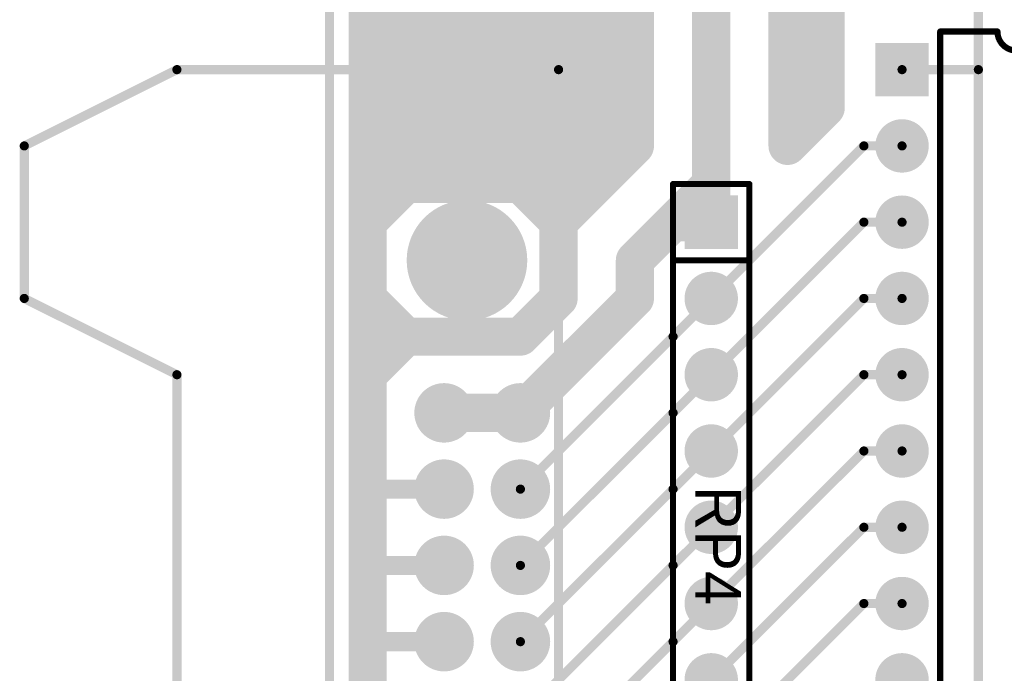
# Model space of a CAD drawing. Extents: x 0.68 to 5.66, y 1.09 to 10.11.
# Tile 3 of 30: x 0.79 to 2.08, y 3.26 to 4.12. Entities that reach past the tile are written whole.
import ezdxf

# ---------------------------------------------------------------- set-up
doc = ezdxf.new("R2010")
doc.units = 0
doc.layers.get('0').update_dxf_attribs({"linetype": 'CONTINUOUS'})
for name, color, linetype in [('BOTTOMLAYER', 5, 'CONTINUOUS'), ('BOTTOMSOLDER', 6, 'CONTINUOUS'), ('MULTILAYER', 9, 'CONTINUOUS'), ('PADHOLE', 156, 'CONTINUOUS'), ('TOPOVERLAY', 2, 'CONTINUOUS'), ('TOPSOLDER', 216, 'CONTINUOUS')]:
    doc.layers.add(name, color=color, linetype=linetype)

# ---------------------------------------------------------------- blocks, each defined once
blk = doc.blocks.new('DIP20_21')
at = {"layer": 'BOTTOMSOLDER', "const_width": 0.035}
for points in [[(0.2825, 0, 1), (0.3175, 0, 1)], [(-0.0175, -0.1, 1), (0.0175, -0.1, 1)], [(0.2825, -0.1, 1), (0.3175, -0.1, 1)], [(-0.0175, -0.2, 1), (0.0175, -0.2, 1)], [(0.2825, -0.2, 1), (0.3175, -0.2, 1)], [(-0.0175, -0.3, 1), (0.0175, -0.3, 1)], [(0.2825, -0.3, 1), (0.3175, -0.3, 1)], [(-0.0175, -0.4, 1), (0.0175, -0.4, 1)], [(0.2825, -0.4, 1), (0.3175, -0.4, 1)], [(-0.0175, -0.5, 1), (0.0175, -0.5, 1)], [(0.2825, -0.5, 1), (0.3175, -0.5, 1)], [(-0.0175, -0.6, 1), (0.0175, -0.6, 1)], [(0.2825, -0.6, 1), (0.3175, -0.6, 1)], [(-0.0175, -0.7, 1), (0.0175, -0.7, 1)], [(0.2825, -0.7, 1), (0.3175, -0.7, 1)], [(-0.0175, -0.8, 1), (0.0175, -0.8, 1)], [(0.2825, -0.8, 1), (0.3175, -0.8, 1)], [(-0.0175, -0.9, 1), (0.0175, -0.9, 1)], [(0.2825, -0.9, 1), (0.3175, -0.9, 1)]]:
    blk.add_lwpolyline(points, format="xyb", close=True, dxfattribs=at)
at = {"layer": 'BOTTOMSOLDER'}
blk.add_solid([(-0.035, -0.035), (0.035, -0.035), (-0.035, 0.035), (0.035, 0.035)], dxfattribs=at)
at = {"layer": 'MULTILAYER', "const_width": 0.031}
for points in [[(0.2845, 0, 1), (0.3155, 0, 1)], [(-0.0155, -0.1, 1), (0.0155, -0.1, 1)], [(0.2845, -0.1, 1), (0.3155, -0.1, 1)], [(-0.0155, -0.2, 1), (0.0155, -0.2, 1)], [(0.2845, -0.2, 1), (0.3155, -0.2, 1)], [(-0.0155, -0.3, 1), (0.0155, -0.3, 1)], [(0.2845, -0.3, 1), (0.3155, -0.3, 1)], [(-0.0155, -0.4, 1), (0.0155, -0.4, 1)], [(0.2845, -0.4, 1), (0.3155, -0.4, 1)], [(-0.0155, -0.5, 1), (0.0155, -0.5, 1)], [(0.2845, -0.5, 1), (0.3155, -0.5, 1)], [(-0.0155, -0.6, 1), (0.0155, -0.6, 1)], [(0.2845, -0.6, 1), (0.3155, -0.6, 1)], [(-0.0155, -0.7, 1), (0.0155, -0.7, 1)], [(0.2845, -0.7, 1), (0.3155, -0.7, 1)], [(-0.0155, -0.8, 1), (0.0155, -0.8, 1)], [(0.2845, -0.8, 1), (0.3155, -0.8, 1)], [(-0.0155, -0.9, 1), (0.0155, -0.9, 1)], [(0.2845, -0.9, 1), (0.3155, -0.9, 1)]]:
    blk.add_lwpolyline(points, format="xyb", close=True, dxfattribs=at)
at = {"layer": 'MULTILAYER'}
blk.add_solid([(-0.031, -0.031), (0.031, -0.031), (-0.031, 0.031), (0.031, 0.031)], dxfattribs=at)
at = {"layer": 'PADHOLE', "const_width": 0.0155}
for points in [[(-0.00775, 0, 1), (0.00775, 0, 1)], [(0.29225, 0, 1), (0.30775, 0, 1)], [(-0.00775, -0.1, 1), (0.00775, -0.1, 1)], [(0.29225, -0.1, 1), (0.30775, -0.1, 1)], [(-0.00775, -0.2, 1), (0.00775, -0.2, 1)], [(0.29225, -0.2, 1), (0.30775, -0.2, 1)], [(-0.00775, -0.3, 1), (0.00775, -0.3, 1)], [(0.29225, -0.3, 1), (0.30775, -0.3, 1)], [(-0.00775, -0.4, 1), (0.00775, -0.4, 1)], [(0.29225, -0.4, 1), (0.30775, -0.4, 1)], [(-0.00775, -0.5, 1), (0.00775, -0.5, 1)], [(0.29225, -0.5, 1), (0.30775, -0.5, 1)], [(-0.00775, -0.6, 1), (0.00775, -0.6, 1)], [(0.29225, -0.6, 1), (0.30775, -0.6, 1)], [(-0.00775, -0.7, 1), (0.00775, -0.7, 1)], [(0.29225, -0.7, 1), (0.30775, -0.7, 1)], [(-0.00775, -0.8, 1), (0.00775, -0.8, 1)], [(0.29225, -0.8, 1), (0.30775, -0.8, 1)], [(-0.00775, -0.9, 1), (0.00775, -0.9, 1)], [(0.29225, -0.9, 1), (0.30775, -0.9, 1)]]:
    blk.add_lwpolyline(points, format="xyb", close=True, dxfattribs=at)
at = {"layer": 'TOPOVERLAY', "const_width": 0.008}
for points in [[(0.05, -0.95), (0.05, 0.05)], [(0.05, 0.05), (0.125, 0.05)], [(0.175, 0.05), (0.25, 0.05)], [(0.25, -0.95), (0.25, 0.05)], [(0.05, -0.95), (0.25, -0.95)]]:
    blk.add_lwpolyline(points, dxfattribs=at)
at = {"layer": 'TOPOVERLAY', "const_width": 0.004}
for points in [[(0.048, 0.05, 1), (0.052, 0.05, 1)], [(0.048, 0.05, 1), (0.052, 0.05, 1)], [(0.123, 0.05, 1), (0.127, 0.05, 1)], [(0.123, 0.05, 1), (0.127, 0.05, 1)], [(0.173, 0.05, 1), (0.177, 0.05, 1)], [(0.173, 0.05, 1), (0.177, 0.05, 1)], [(0.248, 0.05, 1), (0.252, 0.05, 1)], [(0.248, 0.05, 1), (0.252, 0.05, 1)], [(0.048, -0.95, 1), (0.052, -0.95, 1)], [(0.048, -0.95, 1), (0.052, -0.95, 1)], [(0.248, -0.95, 1), (0.252, -0.95, 1)], [(0.248, -0.95, 1), (0.252, -0.95, 1)]]:
    blk.add_lwpolyline(points, format="xyb", close=True, dxfattribs=at)
at = {"layer": 'TOPOVERLAY', "const_width": 0.008}
blk.add_lwpolyline([(0.175, 0.05, -1), (0.125, 0.05)], format="xyb", dxfattribs=at)
at = {"layer": 'TOPSOLDER', "const_width": 0.035}
for points in [[(0.2825, 0, 1), (0.3175, 0, 1)], [(-0.0175, -0.1, 1), (0.0175, -0.1, 1)], [(0.2825, -0.1, 1), (0.3175, -0.1, 1)], [(-0.0175, -0.2, 1), (0.0175, -0.2, 1)], [(0.2825, -0.2, 1), (0.3175, -0.2, 1)], [(-0.0175, -0.3, 1), (0.0175, -0.3, 1)], [(0.2825, -0.3, 1), (0.3175, -0.3, 1)], [(-0.0175, -0.4, 1), (0.0175, -0.4, 1)], [(0.2825, -0.4, 1), (0.3175, -0.4, 1)], [(-0.0175, -0.5, 1), (0.0175, -0.5, 1)], [(0.2825, -0.5, 1), (0.3175, -0.5, 1)], [(-0.0175, -0.6, 1), (0.0175, -0.6, 1)], [(0.2825, -0.6, 1), (0.3175, -0.6, 1)], [(-0.0175, -0.7, 1), (0.0175, -0.7, 1)], [(0.2825, -0.7, 1), (0.3175, -0.7, 1)], [(-0.0175, -0.8, 1), (0.0175, -0.8, 1)], [(0.2825, -0.8, 1), (0.3175, -0.8, 1)], [(-0.0175, -0.9, 1), (0.0175, -0.9, 1)], [(0.2825, -0.9, 1), (0.3175, -0.9, 1)]]:
    blk.add_lwpolyline(points, format="xyb", close=True, dxfattribs=at)
at = {"layer": 'TOPSOLDER'}
blk.add_solid([(-0.035, -0.035), (0.035, -0.035), (-0.035, 0.035), (0.035, 0.035)], dxfattribs=at)
blk = doc.blocks.new('IDC34P_25')
at = {"layer": 'BOTTOMSOLDER'}
for points, const_width in [([(-0.1095, 1.8, 1), (-0.0305, 1.8, 1)], 0.079), ([(-0.1195, 1.6, 1), (-0.0805, 1.6, 1)], 0.039), ([(-0.0195, 1.6, 1), (0.0195, 1.6, 1)], 0.039), ([(-0.1195, 1.5, 1), (-0.0805, 1.5, 1)], 0.039), ([(-0.0195, 1.5, 1), (0.0195, 1.5, 1)], 0.039), ([(-0.1195, 1.4, 1), (-0.0805, 1.4, 1)], 0.039), ([(-0.0195, 1.4, 1), (0.0195, 1.4, 1)], 0.039), ([(-0.1195, 1.3, 1), (-0.0805, 1.3, 1)], 0.039), ([(-0.0195, 1.3, 1), (0.0195, 1.3, 1)], 0.039)]:
    blk.add_lwpolyline(points, format="xyb", close=True, dxfattribs=dict(at, const_width=const_width))
at = {"layer": 'MULTILAYER'}
for points, const_width in [([(-0.1075, 1.8, 1), (-0.0325, 1.8, 1)], 0.075), ([(-0.1175, 1.6, 1), (-0.0825, 1.6, 1)], 0.035), ([(-0.0175, 1.6, 1), (0.0175, 1.6, 1)], 0.035), ([(-0.1175, 1.5, 1), (-0.0825, 1.5, 1)], 0.035), ([(-0.0175, 1.5, 1), (0.0175, 1.5, 1)], 0.035), ([(-0.1175, 1.4, 1), (-0.0825, 1.4, 1)], 0.035), ([(-0.0175, 1.4, 1), (0.0175, 1.4, 1)], 0.035), ([(-0.1175, 1.3, 1), (-0.0825, 1.3, 1)], 0.035), ([(-0.0175, 1.3, 1), (0.0175, 1.3, 1)], 0.035)]:
    blk.add_lwpolyline(points, format="xyb", close=True, dxfattribs=dict(at, const_width=const_width))
at = {"layer": 'PADHOLE'}
for points, const_width in [([(-0.1015, 1.8, 1), (-0.0385, 1.8, 1)], 0.063), ([(-0.10975, 1.6, 1), (-0.09025, 1.6, 1)], 0.0195), ([(-0.00975, 1.6, 1), (0.00975, 1.6, 1)], 0.0195), ([(-0.10975, 1.5, 1), (-0.09025, 1.5, 1)], 0.0195), ([(-0.00975, 1.5, 1), (0.00975, 1.5, 1)], 0.0195), ([(-0.10975, 1.4, 1), (-0.09025, 1.4, 1)], 0.0195), ([(-0.00975, 1.4, 1), (0.00975, 1.4, 1)], 0.0195), ([(-0.10975, 1.3, 1), (-0.09025, 1.3, 1)], 0.0195), ([(-0.00975, 1.3, 1), (0.00975, 1.3, 1)], 0.0195)]:
    blk.add_lwpolyline(points, format="xyb", close=True, dxfattribs=dict(at, const_width=const_width))
at = {"layer": 'TOPOVERLAY', "const_width": 0.012}
for points in [[(-0.65, 1.95), (-0.45, 2.05)], [(-0.45, 2.05), (0.05, 2.05)], [(0.05, -0.45), (0.05, 2.05)], [(-0.65, 1.75), (-0.65, 1.95)], [(-0.65, 1.75), (-0.45, 1.65)], [(-0.45, -0.05), (-0.45, 1.65)]]:
    blk.add_lwpolyline(points, dxfattribs=at)
at = {"layer": 'TOPOVERLAY', "const_width": 0.006}
for points in [[(-0.453, 2.05, 1), (-0.447, 2.05, 1)], [(-0.453, 2.05, 1), (-0.447, 2.05, 1)], [(0.047, 2.05, 1), (0.053, 2.05, 1)], [(0.047, 2.05, 1), (0.053, 2.05, 1)], [(-0.653, 1.95, 1), (-0.647, 1.95, 1)], [(-0.653, 1.95, 1), (-0.647, 1.95, 1)], [(-0.653, 1.75, 1), (-0.647, 1.75, 1)], [(-0.653, 1.75, 1), (-0.647, 1.75, 1)], [(-0.453, 1.65, 1), (-0.447, 1.65, 1)], [(-0.453, 1.65, 1), (-0.447, 1.65, 1)]]:
    blk.add_lwpolyline(points, format="xyb", close=True, dxfattribs=at)
at = {"layer": 'TOPSOLDER'}
for points, const_width in [([(-0.1095, 1.8, 1), (-0.0305, 1.8, 1)], 0.079), ([(-0.1195, 1.6, 1), (-0.0805, 1.6, 1)], 0.039), ([(-0.0195, 1.6, 1), (0.0195, 1.6, 1)], 0.039), ([(-0.1195, 1.5, 1), (-0.0805, 1.5, 1)], 0.039), ([(-0.0195, 1.5, 1), (0.0195, 1.5, 1)], 0.039), ([(-0.1195, 1.4, 1), (-0.0805, 1.4, 1)], 0.039), ([(-0.0195, 1.4, 1), (0.0195, 1.4, 1)], 0.039), ([(-0.1195, 1.3, 1), (-0.0805, 1.3, 1)], 0.039), ([(-0.0195, 1.3, 1), (0.0195, 1.3, 1)], 0.039)]:
    blk.add_lwpolyline(points, format="xyb", close=True, dxfattribs=dict(at, const_width=const_width))
blk = doc.blocks.new('SIP9_39')
at = {"layer": 'BOTTOMSOLDER', "const_width": 0.035}
for points in [[(-0.0175, -0.1, 1), (0.0175, -0.1, 1)], [(-0.0175, -0.2, 1), (0.0175, -0.2, 1)], [(-0.0175, -0.3, 1), (0.0175, -0.3, 1)], [(-0.0175, -0.4, 1), (0.0175, -0.4, 1)], [(-0.0175, -0.5, 1), (0.0175, -0.5, 1)], [(-0.0175, -0.6, 1), (0.0175, -0.6, 1)], [(-0.0175, -0.7, 1), (0.0175, -0.7, 1)], [(-0.0175, -0.8, 1), (0.0175, -0.8, 1)]]:
    blk.add_lwpolyline(points, format="xyb", close=True, dxfattribs=at)
at = {"layer": 'BOTTOMSOLDER'}
blk.add_solid([(-0.035, -0.035), (0.035, -0.035), (-0.035, 0.035), (0.035, 0.035)], dxfattribs=at)
at = {"layer": 'MULTILAYER', "const_width": 0.031}
for points in [[(-0.0155, -0.1, 1), (0.0155, -0.1, 1)], [(-0.0155, -0.2, 1), (0.0155, -0.2, 1)], [(-0.0155, -0.3, 1), (0.0155, -0.3, 1)], [(-0.0155, -0.4, 1), (0.0155, -0.4, 1)], [(-0.0155, -0.5, 1), (0.0155, -0.5, 1)], [(-0.0155, -0.6, 1), (0.0155, -0.6, 1)], [(-0.0155, -0.7, 1), (0.0155, -0.7, 1)], [(-0.0155, -0.8, 1), (0.0155, -0.8, 1)]]:
    blk.add_lwpolyline(points, format="xyb", close=True, dxfattribs=at)
at = {"layer": 'MULTILAYER'}
blk.add_solid([(-0.031, -0.031), (0.031, -0.031), (-0.031, 0.031), (0.031, 0.031)], dxfattribs=at)
at = {"layer": 'PADHOLE', "const_width": 0.0155}
for points in [[(-0.00775, 0, 1), (0.00775, 0, 1)], [(-0.00775, -0.1, 1), (0.00775, -0.1, 1)], [(-0.00775, -0.2, 1), (0.00775, -0.2, 1)], [(-0.00775, -0.3, 1), (0.00775, -0.3, 1)], [(-0.00775, -0.4, 1), (0.00775, -0.4, 1)], [(-0.00775, -0.5, 1), (0.00775, -0.5, 1)], [(-0.00775, -0.6, 1), (0.00775, -0.6, 1)], [(-0.00775, -0.7, 1), (0.00775, -0.7, 1)], [(-0.00775, -0.8, 1), (0.00775, -0.8, 1)]]:
    blk.add_lwpolyline(points, format="xyb", close=True, dxfattribs=at)
at = {"layer": 'TOPOVERLAY', "const_width": 0.008}
for points in [[(-0.05, 0.05), (0.05, 0.05)], [(-0.05, -0.85), (-0.05, 0.05)], [(0.05, -0.85), (0.05, 0.05)], [(-0.05, -0.05), (0.05, -0.05)], [(-0.05, -0.85), (0.05, -0.85)]]:
    blk.add_lwpolyline(points, dxfattribs=at)
at = {"layer": 'TOPOVERLAY', "const_width": 0.004}
for points in [[(-0.052, 0.05, 1), (-0.048, 0.05, 1)], [(-0.052, 0.05, 1), (-0.048, 0.05, 1)], [(0.048, 0.05, 1), (0.052, 0.05, 1)], [(0.048, 0.05, 1), (0.052, 0.05, 1)], [(-0.052, -0.05, 1), (-0.048, -0.05, 1)], [(0.048, -0.05, 1), (0.052, -0.05, 1)], [(-0.052, -0.85, 1), (-0.048, -0.85, 1)], [(-0.052, -0.85, 1), (-0.048, -0.85, 1)], [(0.048, -0.85, 1), (0.052, -0.85, 1)], [(0.048, -0.85, 1), (0.052, -0.85, 1)]]:
    blk.add_lwpolyline(points, format="xyb", close=True, dxfattribs=at)
at = {"layer": 'TOPSOLDER', "const_width": 0.035}
for points in [[(-0.0175, -0.1, 1), (0.0175, -0.1, 1)], [(-0.0175, -0.2, 1), (0.0175, -0.2, 1)], [(-0.0175, -0.3, 1), (0.0175, -0.3, 1)], [(-0.0175, -0.4, 1), (0.0175, -0.4, 1)], [(-0.0175, -0.5, 1), (0.0175, -0.5, 1)], [(-0.0175, -0.6, 1), (0.0175, -0.6, 1)], [(-0.0175, -0.7, 1), (0.0175, -0.7, 1)], [(-0.0175, -0.8, 1), (0.0175, -0.8, 1)]]:
    blk.add_lwpolyline(points, format="xyb", close=True, dxfattribs=at)
at = {"layer": 'TOPSOLDER'}
blk.add_solid([(-0.035, -0.035), (0.035, -0.035), (-0.035, 0.035), (0.035, 0.035)], dxfattribs=at)

msp = doc.modelspace()

# ---------------------------------------------------------------- linework, layer by layer
at = {"layer": 'BOTTOMLAYER'}
for points, const_width in [([(1.2, 1.2), (1.2, 10.1)], 0.012), ([(1.25, 3.7), (1.25, 10.05)], 0.05), ([(2.05, 2.6), (2.05, 7.15)], 0.012), ([(1.55, 3.9), (1.55, 4.25)], 0.05), ([(1.6, 3.95), (1.6, 4.25)], 0.05), ([(1.7, 3.85), (1.7, 4.2)], 0.05), ([(1.8, 3.95), (1.8, 4.15)], 0.05), ([(1.85, 4), (1.85, 4.15)], 0.05), ([(1.95, 4.05), (2.05, 4.05)], 0.012), ([(1.8, 3.95), (1.85, 4)], 0.05), ([(1.25, 3.95), (1.3, 3.95)], 0.05), ([(1.25, 3.9), (1.3, 3.95)], 0.05), ([(1.3, 3.95), (1.45, 3.95)], 0.05), ([(1.45, 3.95), (1.5, 3.9)], 0.05), ([(1.5, 3.85), (1.6, 3.95)], 0.05), ([(1.65, 3.7), (1.9, 3.95)], 0.012), ([(1.9, 3.95), (1.95, 3.95)], 0.012), ([(1.25, 3.85), (1.3, 3.9)], 0.05), ([(1.3, 3.9), (1.45, 3.9)], 0.05), ([(1.45, 3.9), (1.5, 3.85)], 0.05), ([(1.5, 3.75), (1.5, 3.9)], 0.05), ([(1.65, 3.85), (1.7, 3.9)], 0.05), ([(1.6, 3.8), (1.65, 3.85)], 0.05), ([(1.65, 3.85), (1.7, 3.85)], 0.05), ([(1.65, 3.6), (1.9, 3.85)], 0.012), ([(1.9, 3.85), (1.95, 3.85)], 0.012), ([(1.6, 3.75), (1.6, 3.8)], 0.05), ([(1.25, 3.75), (1.3, 3.7)], 0.05), ([(1.45, 3.7), (1.5, 3.75)], 0.05), ([(1.45, 3.6), (1.6, 3.75)], 0.05), ([(1.65, 3.5), (1.9, 3.75)], 0.012), ([(1.9, 3.75), (1.95, 3.75)], 0.012), ([(1.25, 1.15), (1.25, 3.7)], 0.05), ([(1.25, 3.65), (1.3, 3.7)], 0.05), ([(1.3, 3.7), (1.45, 3.7)], 0.05), ([(1.45, 3.5), (1.65, 3.7)], 0.012), ([(1.65, 3.4), (1.9, 3.65)], 0.012), ([(1.9, 3.65), (1.95, 3.65)], 0.012), ([(1.35, 3.6), (1.45, 3.6)], 0.05), ([(1.45, 3.4), (1.65, 3.6)], 0.012), ([(1.65, 3.3), (1.9, 3.55)], 0.012), ([(1.9, 3.55), (1.95, 3.55)], 0.012), ([(1.25, 3.5), (1.35, 3.5)], 0.025), ([(1.45, 3.3), (1.65, 3.5)], 0.012), ([(1.65, 3.2), (1.9, 3.45)], 0.012), ([(1.9, 3.45), (1.95, 3.45)], 0.012), ([(1.25, 3.4), (1.35, 3.4)], 0.025), ([(1.45, 3.2), (1.65, 3.4)], 0.012), ([(1.65, 3.1), (1.9, 3.35)], 0.012), ([(1.9, 3.35), (1.95, 3.35)], 0.012), ([(1.25, 3.3), (1.35, 3.3)], 0.025), ([(1.45, 3.1), (1.65, 3.3)], 0.012)]:
    msp.add_lwpolyline(points, dxfattribs=dict(at, const_width=const_width))
for points, const_width in [([(1.947, 4.05, 1), (1.953, 4.05, 1)], 0.006), ([(2.047, 4.05, 1), (2.053, 4.05, 1)], 0.006), ([(1.8375, 4, 1), (1.8625, 4, 1)], 0.025), ([(1.8375, 4, 1), (1.8625, 4, 1)], 0.025), ([(1.2375, 3.95, 1), (1.2625, 3.95, 1)], 0.025), ([(1.2875, 3.95, 1), (1.3125, 3.95, 1)], 0.025), ([(1.2875, 3.95, 1), (1.3125, 3.95, 1)], 0.025), ([(1.2875, 3.95, 1), (1.3125, 3.95, 1)], 0.025), ([(1.4375, 3.95, 1), (1.4625, 3.95, 1)], 0.025), ([(1.4375, 3.95, 1), (1.4625, 3.95, 1)], 0.025), ([(1.5875, 3.95, 1), (1.6125, 3.95, 1)], 0.025), ([(1.5875, 3.95, 1), (1.6125, 3.95, 1)], 0.025), ([(1.7875, 3.95, 1), (1.8125, 3.95, 1)], 0.025), ([(1.7875, 3.95, 1), (1.8125, 3.95, 1)], 0.025), ([(1.897, 3.95, 1), (1.903, 3.95, 1)], 0.006), ([(1.897, 3.95, 1), (1.903, 3.95, 1)], 0.006), ([(1.947, 3.95, 1), (1.953, 3.95, 1)], 0.006), ([(1.2375, 3.9, 1), (1.2625, 3.9, 1)], 0.025), ([(1.2875, 3.9, 1), (1.3125, 3.9, 1)], 0.025), ([(1.2875, 3.9, 1), (1.3125, 3.9, 1)], 0.025), ([(1.4375, 3.9, 1), (1.4625, 3.9, 1)], 0.025), ([(1.4375, 3.9, 1), (1.4625, 3.9, 1)], 0.025), ([(1.4875, 3.9, 1), (1.5125, 3.9, 1)], 0.025), ([(1.4875, 3.9, 1), (1.5125, 3.9, 1)], 0.025), ([(1.5375, 3.9, 1), (1.5625, 3.9, 1)], 0.025), ([(1.6875, 3.9, 1), (1.7125, 3.9, 1)], 0.025), ([(1.2375, 3.85, 1), (1.2625, 3.85, 1)], 0.025), ([(1.4875, 3.85, 1), (1.5125, 3.85, 1)], 0.025), ([(1.4875, 3.85, 1), (1.5125, 3.85, 1)], 0.025), ([(1.6375, 3.85, 1), (1.6625, 3.85, 1)], 0.025), ([(1.6375, 3.85, 1), (1.6625, 3.85, 1)], 0.025), ([(1.6375, 3.85, 1), (1.6625, 3.85, 1)], 0.025), ([(1.6875, 3.85, 1), (1.7125, 3.85, 1)], 0.025), ([(1.6875, 3.85, 1), (1.7125, 3.85, 1)], 0.025), ([(1.897, 3.85, 1), (1.903, 3.85, 1)], 0.006), ([(1.897, 3.85, 1), (1.903, 3.85, 1)], 0.006), ([(1.947, 3.85, 1), (1.953, 3.85, 1)], 0.006), ([(1.5875, 3.8, 1), (1.6125, 3.8, 1)], 0.025), ([(1.5875, 3.8, 1), (1.6125, 3.8, 1)], 0.025), ([(1.2375, 3.75, 1), (1.2625, 3.75, 1)], 0.025), ([(1.4875, 3.75, 1), (1.5125, 3.75, 1)], 0.025), ([(1.4875, 3.75, 1), (1.5125, 3.75, 1)], 0.025), ([(1.5875, 3.75, 1), (1.6125, 3.75, 1)], 0.025), ([(1.5875, 3.75, 1), (1.6125, 3.75, 1)], 0.025), ([(1.897, 3.75, 1), (1.903, 3.75, 1)], 0.006), ([(1.897, 3.75, 1), (1.903, 3.75, 1)], 0.006), ([(1.947, 3.75, 1), (1.953, 3.75, 1)], 0.006), ([(1.2375, 3.7, 1), (1.2625, 3.7, 1)], 0.025), ([(1.2375, 3.7, 1), (1.2625, 3.7, 1)], 0.025), ([(1.2875, 3.7, 1), (1.3125, 3.7, 1)], 0.025), ([(1.2875, 3.7, 1), (1.3125, 3.7, 1)], 0.025), ([(1.2875, 3.7, 1), (1.3125, 3.7, 1)], 0.025), ([(1.4375, 3.7, 1), (1.4625, 3.7, 1)], 0.025), ([(1.4375, 3.7, 1), (1.4625, 3.7, 1)], 0.025), ([(1.647, 3.7, 1), (1.653, 3.7, 1)], 0.006), ([(1.647, 3.7, 1), (1.653, 3.7, 1)], 0.006), ([(1.2375, 3.65, 1), (1.2625, 3.65, 1)], 0.025), ([(1.897, 3.65, 1), (1.903, 3.65, 1)], 0.006), ([(1.897, 3.65, 1), (1.903, 3.65, 1)], 0.006), ([(1.947, 3.65, 1), (1.953, 3.65, 1)], 0.006), ([(1.3375, 3.6, 1), (1.3625, 3.6, 1)], 0.025), ([(1.4375, 3.6, 1), (1.4625, 3.6, 1)], 0.025), ([(1.4375, 3.6, 1), (1.4625, 3.6, 1)], 0.025), ([(1.647, 3.6, 1), (1.653, 3.6, 1)], 0.006), ([(1.647, 3.6, 1), (1.653, 3.6, 1)], 0.006), ([(1.897, 3.55, 1), (1.903, 3.55, 1)], 0.006), ([(1.897, 3.55, 1), (1.903, 3.55, 1)], 0.006), ([(1.947, 3.55, 1), (1.953, 3.55, 1)], 0.006), ([(1.2437, 3.5, 1), (1.2563, 3.5, 1)], 0.0125), ([(1.3438, 3.5, 1), (1.3562, 3.5, 1)], 0.0125), ([(1.447, 3.5, 1), (1.453, 3.5, 1)], 0.006), ([(1.647, 3.5, 1), (1.653, 3.5, 1)], 0.006), ([(1.647, 3.5, 1), (1.653, 3.5, 1)], 0.006), ([(1.897, 3.45, 1), (1.903, 3.45, 1)], 0.006), ([(1.897, 3.45, 1), (1.903, 3.45, 1)], 0.006), ([(1.947, 3.45, 1), (1.953, 3.45, 1)], 0.006), ([(1.2437, 3.4, 1), (1.2563, 3.4, 1)], 0.0125), ([(1.3438, 3.4, 1), (1.3562, 3.4, 1)], 0.0125), ([(1.447, 3.4, 1), (1.453, 3.4, 1)], 0.006), ([(1.647, 3.4, 1), (1.653, 3.4, 1)], 0.006), ([(1.647, 3.4, 1), (1.653, 3.4, 1)], 0.006), ([(1.897, 3.35, 1), (1.903, 3.35, 1)], 0.006), ([(1.897, 3.35, 1), (1.903, 3.35, 1)], 0.006), ([(1.947, 3.35, 1), (1.953, 3.35, 1)], 0.006), ([(1.2437, 3.3, 1), (1.2563, 3.3, 1)], 0.0125), ([(1.3438, 3.3, 1), (1.3562, 3.3, 1)], 0.0125), ([(1.447, 3.3, 1), (1.453, 3.3, 1)], 0.006), ([(1.647, 3.3, 1), (1.653, 3.3, 1)], 0.006), ([(1.647, 3.3, 1), (1.653, 3.3, 1)], 0.006)]:
    msp.add_lwpolyline(points, format="xyb", close=True, dxfattribs=dict(at, const_width=const_width))
msp.add_solid([(1.25, 3.9), (1.55, 3.9), (1.25, 4.45), (1.55, 4.45)], dxfattribs=at)
at = {"layer": 'TOPOVERLAY', "const_width": 0.01}
msp.add_lwpolyline([(1.2, 1.1), (1.2, 10.1)], dxfattribs=at)

# ---------------------------------------------------------------- block references
for name, p in [('DIP20_21', (1.95, 4.05)), ('IDC34P_25', (1.45, 2)), ('SIP9_39', (1.7, 3.85))]:
    msp.add_blockref(name, p)

# ---------------------------------------------------------------- texts
at = {"layer": 'TOPOVERLAY'}
msp.add_text('RP4', height=0.06, rotation=270, dxfattribs=at).set_placement((1.679, 3.504))

doc.saveas('drawing.dxf')
